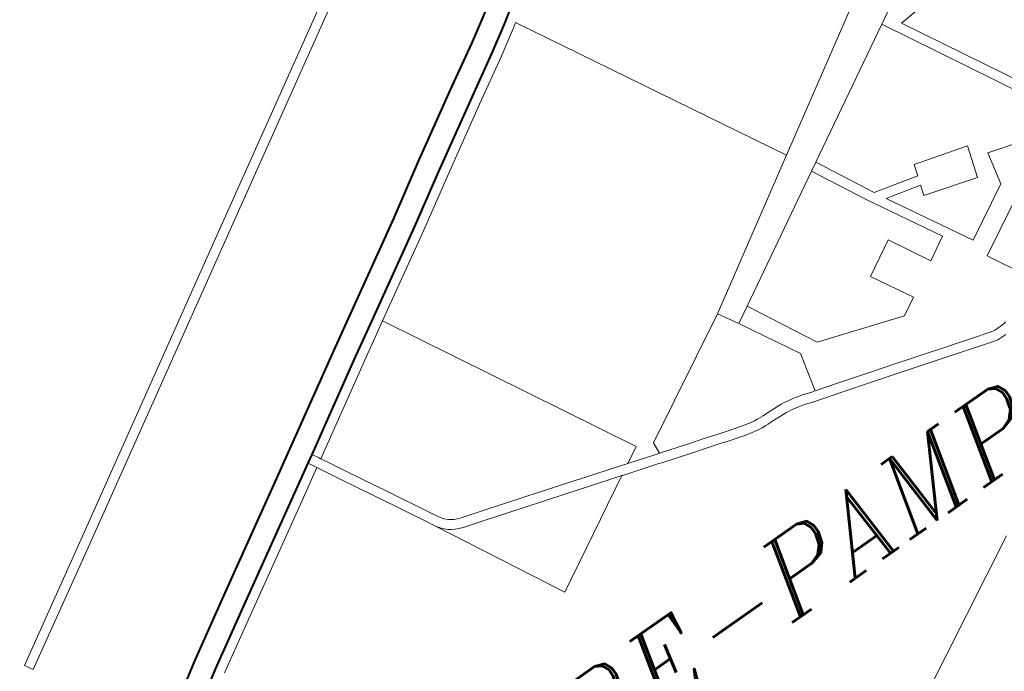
# Model space of a CAD drawing. Header units: metres. Extents: x 149090 to 149776, y 485756 to 486362.
# Tile 11 of 82: x 149554 to 149569, y 486286 to 486296. Entities that reach past the tile are written whole.
import ezdxf

# ---------------------------------------------------------------- set-up
doc = ezdxf.new("R2010")
doc.units = ezdxf.units.M
doc.header["$MEASUREMENT"] = 0
for name, color, linetype, lineweight in [('WVB-alg-onderhoek', 7, 'Continuous', 30), ('WVB-pen-brm-dik 018', 6, 'Continuous', 13), ('WVB-pen-dik 035', 1, 'Continuous', 40), ('WVB-raster-60%', 253, 'Continuous', 30), ('WVB-tekst-dik 035', 1, 'Continuous', 40)]:
    doc.layers.add(name, color=color, linetype=linetype, lineweight=lineweight)
doc.styles.add('1 200   cursief   0.18', font='ITALICS.shx', dxfattribs={"height": 0.36})

# ---------------------------------------------------------------- blocks, each defined once
blk = doc.blocks.new('INZET')
at = {"layer": 'WVB-pen-brm-dik 018'}
for p, q in [((-0.148044, -0.047902), (-0.139835, -0.043026)), ((-0.139835, -0.043026), (-0.148044, -0.047902)), ((-0.139682, -0.043284), (-0.147891, -0.04816)), ((-0.147891, -0.04816), (-0.139682, -0.043284)), ((-0.138323, -0.047639), (-0.137526, -0.047149)), ((-0.136562, -0.047348), (-0.137148, -0.047739)), ((-0.139697, -0.048443), (-0.138323, -0.047639)), ((-0.137148, -0.047739), (-0.137963, -0.048239)), ((-0.156749, -0.053073), (-0.148044, -0.047902)), ((-0.148044, -0.047902), (-0.156749, -0.053073)), ((-0.147891, -0.04816), (-0.156596, -0.053331)), ((-0.156596, -0.053331), (-0.147891, -0.04816)), ((-0.136986, -0.047992), (-0.137808, -0.048496)), ((-0.137808, -0.048496), (-0.136986, -0.047992)), ((-0.136838, -0.047893), (-0.136986, -0.047992)), ((-0.136986, -0.047992), (-0.136838, -0.047893)), ((-0.132382, -0.056035), (-0.136838, -0.047893)), ((-0.136838, -0.047893), (-0.132382, -0.056035)), ((-0.141792, -0.049687), (-0.139697, -0.048443)), ((-0.137963, -0.048239), (-0.139342, -0.049046)), ((-0.137808, -0.048496), (-0.139189, -0.049305)), ((-0.139189, -0.049305), (-0.137808, -0.048496)), ((-0.139342, -0.049046), (-0.141432, -0.050288)), ((-0.139189, -0.049305), (-0.141277, -0.050545)), ((-0.141277, -0.050545), (-0.139189, -0.049305)), ((-0.143364, -0.050639), (-0.141792, -0.049687)), ((-0.141432, -0.050288), (-0.14301, -0.051242)), ((-0.141277, -0.050545), (-0.142854, -0.051499)), ((-0.142854, -0.051499), (-0.141277, -0.050545)), ((-0.147237, -0.052914), (-0.143364, -0.050639)), ((-0.14301, -0.051242), (-0.145624, -0.052778)), ((-0.142854, -0.051499), (-0.145472, -0.053037)), ((-0.145472, -0.053037), (-0.142854, -0.051499)), ((-0.127662, -0.054429), (-0.123291, -0.051975)), ((-0.123291, -0.051975), (-0.127662, -0.054429)), ((-0.150995, -0.055148), (-0.147237, -0.052914)), ((-0.145624, -0.052778), (-0.146881, -0.053516)), ((-0.160594, -0.055352), (-0.156749, -0.053073)), ((-0.156749, -0.053073), (-0.160594, -0.055352)), ((-0.145472, -0.053037), (-0.146728, -0.053774)), ((-0.146728, -0.053774), (-0.145472, -0.053037)), ((-0.145472, -0.053037), (-0.141324, -0.060691)), ((-0.141324, -0.060691), (-0.145472, -0.053037)), ((-0.156596, -0.053331), (-0.160441, -0.05561)), ((-0.160441, -0.05561), (-0.156596, -0.053331)), ((-0.146881, -0.053516), (-0.149613, -0.055141)), ((-0.128212, -0.053505), (-0.132382, -0.056035)), ((-0.132382, -0.056035), (-0.128212, -0.053505)), ((-0.146728, -0.053774), (-0.149472, -0.055406)), ((-0.149472, -0.055406), (-0.146728, -0.053774)), ((-0.131765, -0.056733), (-0.127662, -0.054429)), ((-0.127662, -0.054429), (-0.131765, -0.056733)), ((-0.125051, -0.059222), (-0.127662, -0.054429)), ((-0.127662, -0.054429), (-0.125051, -0.059222)), ((-0.127142, -0.054757), (-0.126019, -0.05466)), ((-0.126019, -0.05466), (-0.127142, -0.054757)), ((-0.124787, -0.059079), (-0.127142, -0.054757)), ((-0.127142, -0.054757), (-0.124787, -0.059079)), ((-0.149613, -0.055141), (-0.149871, -0.055295)), ((-0.149501, -0.055355), (-0.149613, -0.055141)), ((-0.149613, -0.055141), (-0.149501, -0.055355)), ((-0.160441, -0.05561), (-0.160594, -0.055352)), ((-0.160594, -0.055352), (-0.160441, -0.05561)), ((-0.15426, -0.057078), (-0.150995, -0.055148)), ((-0.149871, -0.055295), (-0.150638, -0.05575)), ((-0.149765, -0.055496), (-0.149871, -0.055295)), ((-0.149871, -0.055295), (-0.149765, -0.055496)), ((-0.149472, -0.055406), (-0.149501, -0.055355)), ((-0.149501, -0.055355), (-0.149472, -0.055406)), ((-0.149281, -0.055757), (-0.149472, -0.055406)), ((-0.149472, -0.055406), (-0.149281, -0.055757)), ((-0.150638, -0.05575), (-0.153904, -0.05768)), ((-0.150485, -0.056009), (-0.14973, -0.05556)), ((-0.14973, -0.05556), (-0.150485, -0.056009)), ((-0.14973, -0.05556), (-0.149765, -0.055496)), ((-0.149765, -0.055496), (-0.14973, -0.05556)), ((-0.149544, -0.0559), (-0.14973, -0.05556)), ((-0.14973, -0.05556), (-0.149544, -0.0559)), ((-0.153751, -0.057938), (-0.150485, -0.056009)), ((-0.150485, -0.056009), (-0.153751, -0.057938)), ((-0.149316, -0.056325), (-0.149544, -0.0559)), ((-0.149544, -0.0559), (-0.149316, -0.056325)), ((-0.149052, -0.056183), (-0.149281, -0.055757)), ((-0.149281, -0.055757), (-0.149052, -0.056183)), ((-0.132382, -0.056035), (-0.136929, -0.058795)), ((-0.136929, -0.058795), (-0.132382, -0.056035)), ((-0.149071, -0.056775), (-0.149316, -0.056325)), ((-0.149316, -0.056325), (-0.149071, -0.056775)), ((-0.148808, -0.056631), (-0.149052, -0.056183)), ((-0.149052, -0.056183), (-0.148808, -0.056631)), ((-0.14857, -0.057062), (-0.148808, -0.056631)), ((-0.148808, -0.056631), (-0.14857, -0.057062)), ((-0.148833, -0.057206), (-0.149071, -0.056775)), ((-0.149071, -0.056775), (-0.148833, -0.057206)), ((-0.136042, -0.059135), (-0.132027, -0.05688)), ((-0.132027, -0.05688), (-0.136042, -0.059135)), ((-0.132027, -0.05688), (-0.131765, -0.056733)), ((-0.131765, -0.056733), (-0.132027, -0.05688)), ((-0.131177, -0.058522), (-0.132027, -0.05688)), ((-0.132027, -0.05688), (-0.131177, -0.058522)), ((-0.131765, -0.056733), (-0.130833, -0.058533)), ((-0.130833, -0.058533), (-0.131765, -0.056733)), ((-0.156211, -0.058233), (-0.15426, -0.057078)), ((-0.148642, -0.057555), (-0.148833, -0.057206)), ((-0.148833, -0.057206), (-0.148642, -0.057555)), ((-0.148379, -0.057411), (-0.14857, -0.057062)), ((-0.14857, -0.057062), (-0.148379, -0.057411)), ((-0.148396, -0.058006), (-0.148642, -0.057555)), ((-0.148642, -0.057555), (-0.148396, -0.058006)), ((-0.148133, -0.057861), (-0.148379, -0.057411)), ((-0.148379, -0.057411), (-0.148133, -0.057861)), ((-0.153904, -0.05768), (-0.155845, -0.05883)), ((-0.147885, -0.058308), (-0.148133, -0.057861)), ((-0.148133, -0.057861), (-0.147885, -0.058308)), ((-0.155688, -0.059086), (-0.153751, -0.057938)), ((-0.153751, -0.057938), (-0.155688, -0.059086)), ((-0.148148, -0.058452), (-0.148396, -0.058006)), ((-0.148396, -0.058006), (-0.148148, -0.058452)), ((-0.157062, -0.058773), (-0.156211, -0.058233)), ((-0.147961, -0.058794), (-0.148148, -0.058452)), ((-0.148148, -0.058452), (-0.147961, -0.058794)), ((-0.147698, -0.058651), (-0.147885, -0.058308)), ((-0.147885, -0.058308), (-0.147698, -0.058651)), ((-0.147508, -0.059002), (-0.147698, -0.058651)), ((-0.147698, -0.058651), (-0.147508, -0.059002)), ((-0.12989, -0.06084), (-0.131177, -0.058522)), ((-0.131177, -0.058522), (-0.12989, -0.06084)), ((-0.130833, -0.058533), (-0.129445, -0.05888)), ((-0.129445, -0.05888), (-0.130833, -0.058533)), ((-0.129445, -0.05888), (-0.129333, -0.058529)), ((-0.129333, -0.058529), (-0.129445, -0.05888)), ((-0.129333, -0.058529), (-0.127663, -0.05901)), ((-0.127663, -0.05901), (-0.129333, -0.058529)), ((-0.155845, -0.05883), (-0.156664, -0.059349)), ((-0.147766, -0.059155), (-0.147961, -0.058794)), ((-0.147961, -0.058794), (-0.147766, -0.059155)), ((-0.147479, -0.059047), (-0.147508, -0.059002)), ((-0.147508, -0.059002), (-0.147479, -0.059047)), ((-0.147443, -0.059097), (-0.147479, -0.059047)), ((-0.147479, -0.059047), (-0.147443, -0.059097)), ((-0.14082, -0.060907), (-0.136929, -0.058795)), ((-0.136929, -0.058795), (-0.14082, -0.060907)), ((-0.136929, -0.058795), (-0.136559, -0.059425)), ((-0.136559, -0.059425), (-0.136929, -0.058795)), ((-0.129536, -0.059167), (-0.130636, -0.058892)), ((-0.130636, -0.058892), (-0.129193, -0.061479)), ((-0.129193, -0.061479), (-0.130636, -0.058892)), ((-0.130636, -0.058892), (-0.129536, -0.059167)), ((-0.127663, -0.05901), (-0.127974, -0.059982)), ((-0.127974, -0.059982), (-0.127663, -0.05901)), ((-0.145704, -0.063089), (-0.147766, -0.059155)), ((-0.147766, -0.059155), (-0.147727, -0.059215)), ((-0.147766, -0.059155), (-0.145704, -0.063089)), ((-0.147727, -0.059215), (-0.147766, -0.059155)), ((-0.147727, -0.059215), (-0.147676, -0.059287)), ((-0.147676, -0.059287), (-0.147727, -0.059215)), ((-0.147676, -0.059287), (-0.147608, -0.05936)), ((-0.147608, -0.05936), (-0.147676, -0.059287)), ((-0.147608, -0.05936), (-0.14753, -0.059434)), ((-0.14753, -0.059434), (-0.147608, -0.05936)), ((-0.147395, -0.059148), (-0.147443, -0.059097)), ((-0.147443, -0.059097), (-0.147395, -0.059148)), ((-0.147338, -0.059202), (-0.147395, -0.059148)), ((-0.147395, -0.059148), (-0.147338, -0.059202)), ((-0.147269, -0.059252), (-0.147338, -0.059202)), ((-0.147338, -0.059202), (-0.147269, -0.059252)), ((-0.147198, -0.059297), (-0.147269, -0.059252)), ((-0.147269, -0.059252), (-0.147198, -0.059297)), ((-0.147109, -0.059339), (-0.147198, -0.059297)), ((-0.147198, -0.059297), (-0.147109, -0.059339)), ((-0.147017, -0.059369), (-0.147109, -0.059339)), ((-0.147109, -0.059339), (-0.147017, -0.059369)), ((-0.1464, -0.059557), (-0.147017, -0.059369)), ((-0.147017, -0.059369), (-0.1464, -0.059557)), ((-0.136559, -0.059425), (-0.136042, -0.059135)), ((-0.136042, -0.059135), (-0.136559, -0.059425)), ((-0.136042, -0.059135), (-0.134924, -0.06128)), ((-0.134924, -0.06128), (-0.136042, -0.059135)), ((-0.129638, -0.059482), (-0.129536, -0.059167)), ((-0.129536, -0.059167), (-0.129638, -0.059482)), ((-0.14753, -0.059434), (-0.147437, -0.059501)), ((-0.147437, -0.059501), (-0.14753, -0.059434)), ((-0.147437, -0.059501), (-0.147342, -0.059561)), ((-0.147342, -0.059561), (-0.147437, -0.059501)), ((-0.147342, -0.059561), (-0.147238, -0.05961)), ((-0.147238, -0.05961), (-0.147342, -0.059561)), ((-0.147238, -0.05961), (-0.147109, -0.059655)), ((-0.147109, -0.059655), (-0.147238, -0.05961)), ((-0.147109, -0.059655), (-0.146489, -0.059844)), ((-0.146489, -0.059844), (-0.147109, -0.059655)), ((-0.145581, -0.059814), (-0.1464, -0.059557)), ((-0.1464, -0.059557), (-0.145581, -0.059814)), ((-0.135537, -0.061268), (-0.136559, -0.059425)), ((-0.136559, -0.059425), (-0.135537, -0.061268)), ((-0.127974, -0.059982), (-0.129638, -0.059482)), ((-0.129638, -0.059482), (-0.127974, -0.059982)), ((-0.127498, -0.060556), (-0.127273, -0.059544)), ((-0.127273, -0.059544), (-0.127498, -0.060556)), ((-0.127273, -0.059544), (-0.126221, -0.05986)), ((-0.126221, -0.05986), (-0.127273, -0.059544)), ((-0.146489, -0.059844), (-0.145669, -0.0601)), ((-0.145669, -0.0601), (-0.146489, -0.059844)), ((-0.144568, -0.060122), (-0.145581, -0.059814)), ((-0.145581, -0.059814), (-0.144568, -0.060122)), ((-0.132421, -0.060572), (-0.131323, -0.059969)), ((-0.131323, -0.059969), (-0.132421, -0.060572)), ((-0.131323, -0.059969), (-0.130619, -0.06125)), ((-0.130619, -0.06125), (-0.131323, -0.059969)), ((-0.145669, -0.0601), (-0.144656, -0.060408)), ((-0.144656, -0.060408), (-0.145669, -0.0601)), ((-0.143839, -0.060351), (-0.144568, -0.060122)), ((-0.144568, -0.060122), (-0.143839, -0.060351)), ((-0.144656, -0.060408), (-0.143928, -0.060638)), ((-0.143928, -0.060638), (-0.144656, -0.060408)), ((-0.143172, -0.060555), (-0.143839, -0.060351)), ((-0.143839, -0.060351), (-0.143172, -0.060555)), ((-0.142086, -0.060892), (-0.143172, -0.060555)), ((-0.143172, -0.060555), (-0.142086, -0.060892)), ((-0.131702, -0.061858), (-0.132421, -0.060572)), ((-0.132421, -0.060572), (-0.131702, -0.061858)), ((-0.129193, -0.061479), (-0.127498, -0.060556)), ((-0.127498, -0.060556), (-0.129193, -0.061479)), ((-0.143928, -0.060638), (-0.14326, -0.060841)), ((-0.14326, -0.060841), (-0.143928, -0.060638)), ((-0.14326, -0.060841), (-0.1422, -0.061171)), ((-0.1422, -0.061171), (-0.14326, -0.060841)), ((-0.141834, -0.06097), (-0.142086, -0.060892)), ((-0.142086, -0.060892), (-0.141834, -0.06097)), ((-0.141324, -0.060691), (-0.141834, -0.06097)), ((-0.141834, -0.06097), (-0.141324, -0.060691)), ((-0.130619, -0.06125), (-0.12989, -0.06084)), ((-0.12989, -0.06084), (-0.130619, -0.06125)), ((-0.126689, -0.060798), (-0.12912, -0.062123)), ((-0.12912, -0.062123), (-0.126689, -0.060798)), ((-0.1422, -0.061171), (-0.145704, -0.063089)), ((-0.145704, -0.063089), (-0.1422, -0.061171)), ((-0.142175, -0.061179), (-0.1422, -0.061171)), ((-0.1422, -0.061171), (-0.142175, -0.061179)), ((-0.141054, -0.061525), (-0.142175, -0.061179)), ((-0.142175, -0.061179), (-0.141054, -0.061525)), ((-0.141834, -0.06097), (-0.140965, -0.061239)), ((-0.140965, -0.061239), (-0.141834, -0.06097)), ((-0.140855, -0.061273), (-0.14082, -0.060907)), ((-0.14082, -0.060907), (-0.140855, -0.061273)), ((-0.140965, -0.061239), (-0.14088, -0.061266)), ((-0.14088, -0.061266), (-0.140965, -0.061239)), ((-0.14088, -0.061266), (-0.140855, -0.061273)), ((-0.140855, -0.061273), (-0.14088, -0.061266)), ((-0.140024, -0.061529), (-0.140855, -0.061273)), ((-0.140855, -0.061273), (-0.140024, -0.061529)), ((-0.135831, -0.062469), (-0.135537, -0.061268)), ((-0.135537, -0.061268), (-0.135831, -0.062469)), ((-0.134924, -0.06128), (-0.132256, -0.06217)), ((-0.132256, -0.06217), (-0.134924, -0.06128)), ((-0.140969, -0.061552), (-0.141054, -0.061525)), ((-0.141054, -0.061525), (-0.140969, -0.061552)), ((-0.140113, -0.061816), (-0.140969, -0.061552)), ((-0.140969, -0.061552), (-0.140113, -0.061816)), ((-0.139409, -0.061718), (-0.140024, -0.061529)), ((-0.140024, -0.061529), (-0.139409, -0.061718)), ((-0.139037, -0.061835), (-0.139409, -0.061718)), ((-0.139409, -0.061718), (-0.139037, -0.061835)), ((-0.139498, -0.062004), (-0.140113, -0.061816)), ((-0.140113, -0.061816), (-0.139498, -0.062004)), ((-0.139125, -0.062122), (-0.139498, -0.062004)), ((-0.139498, -0.062004), (-0.139125, -0.062122)), ((-0.138795, -0.061908), (-0.139037, -0.061835)), ((-0.139037, -0.061835), (-0.138795, -0.061908)), ((-0.138282, -0.062061), (-0.138795, -0.061908)), ((-0.138795, -0.061908), (-0.138282, -0.062061)), ((-0.13809, -0.062108), (-0.138282, -0.062061)), ((-0.138282, -0.062061), (-0.13809, -0.062108)), ((-0.138004, -0.062126), (-0.13809, -0.062108)), ((-0.13809, -0.062108), (-0.138004, -0.062126)), ((-0.132256, -0.06217), (-0.131702, -0.061858)), ((-0.131702, -0.061858), (-0.132256, -0.06217)), ((-0.138881, -0.062195), (-0.139125, -0.062122)), ((-0.139125, -0.062122), (-0.138881, -0.062195)), ((-0.13836, -0.062351), (-0.138881, -0.062195)), ((-0.138881, -0.062195), (-0.13836, -0.062351)), ((-0.138156, -0.0624), (-0.13836, -0.062351)), ((-0.13836, -0.062351), (-0.138156, -0.0624)), ((-0.138059, -0.062421), (-0.138156, -0.0624)), ((-0.138156, -0.0624), (-0.138059, -0.062421)), ((-0.137896, -0.062144), (-0.138004, -0.062126)), ((-0.138004, -0.062126), (-0.137896, -0.062144)), ((-0.137795, -0.062155), (-0.137896, -0.062144)), ((-0.137896, -0.062144), (-0.137795, -0.062155)), ((-0.137665, -0.062164), (-0.137795, -0.062155)), ((-0.137795, -0.062155), (-0.137665, -0.062164)), ((-0.137587, -0.06217), (-0.137665, -0.062164)), ((-0.137665, -0.062164), (-0.137587, -0.06217)), ((-0.137455, -0.062174), (-0.137587, -0.06217)), ((-0.137587, -0.06217), (-0.137455, -0.062174)), ((-0.137022, -0.062193), (-0.137455, -0.062174)), ((-0.137455, -0.062174), (-0.137022, -0.062193)), ((-0.136923, -0.062199), (-0.137022, -0.062193)), ((-0.137022, -0.062193), (-0.136923, -0.062199)), ((-0.136823, -0.062214), (-0.136923, -0.062199)), ((-0.136923, -0.062199), (-0.136823, -0.062214)), ((-0.136736, -0.062228), (-0.136823, -0.062214)), ((-0.136823, -0.062214), (-0.136736, -0.062228)), ((-0.136552, -0.062261), (-0.136736, -0.062228)), ((-0.136736, -0.062228), (-0.136552, -0.062261)), ((-0.136453, -0.062286), (-0.136552, -0.062261)), ((-0.136552, -0.062261), (-0.136453, -0.062286)), ((-0.136358, -0.062311), (-0.136453, -0.062286)), ((-0.136453, -0.062286), (-0.136358, -0.062311)), ((-0.136298, -0.062326), (-0.136358, -0.062311)), ((-0.136358, -0.062311), (-0.136298, -0.062326)), ((-0.136232, -0.062343), (-0.136298, -0.062326)), ((-0.136298, -0.062326), (-0.136232, -0.062343)), ((-0.135975, -0.062427), (-0.136232, -0.062343)), ((-0.136232, -0.062343), (-0.135975, -0.062427)), ((-0.12912, -0.062123), (-0.128414, -0.063427)), ((-0.128414, -0.063427), (-0.12912, -0.062123)), ((-0.137937, -0.062441), (-0.138059, -0.062421)), ((-0.138059, -0.062421), (-0.137937, -0.062441)), ((-0.137822, -0.062454), (-0.137937, -0.062441)), ((-0.137937, -0.062441), (-0.137822, -0.062454)), ((-0.137686, -0.062464), (-0.137822, -0.062454)), ((-0.137822, -0.062454), (-0.137686, -0.062464)), ((-0.137602, -0.06247), (-0.137686, -0.062464)), ((-0.137686, -0.062464), (-0.137602, -0.06247)), ((-0.137466, -0.062473), (-0.137602, -0.06247)), ((-0.137602, -0.06247), (-0.137466, -0.062473)), ((-0.137038, -0.062492), (-0.137466, -0.062473)), ((-0.137466, -0.062473), (-0.137038, -0.062492)), ((-0.136954, -0.062498), (-0.137038, -0.062492)), ((-0.137038, -0.062492), (-0.136954, -0.062498)), ((-0.136868, -0.06251), (-0.136954, -0.062498)), ((-0.136954, -0.062498), (-0.136868, -0.06251)), ((-0.136788, -0.062523), (-0.136868, -0.06251)), ((-0.136868, -0.06251), (-0.136788, -0.062523)), ((-0.136616, -0.062555), (-0.136788, -0.062523)), ((-0.136788, -0.062523), (-0.136616, -0.062555)), ((-0.136528, -0.062577), (-0.136616, -0.062555)), ((-0.136616, -0.062555), (-0.136528, -0.062577)), ((-0.136433, -0.062602), (-0.136528, -0.062577)), ((-0.136528, -0.062577), (-0.136433, -0.062602)), ((-0.136316, -0.062631), (-0.136433, -0.062602)), ((-0.136433, -0.062602), (-0.136316, -0.062631)), ((-0.136064, -0.062713), (-0.136316, -0.062631)), ((-0.136316, -0.062631), (-0.136064, -0.062713)), ((-0.135222, -0.062962), (-0.136064, -0.062713)), ((-0.136064, -0.062713), (-0.135222, -0.062962)), ((-0.135831, -0.062469), (-0.135975, -0.062427)), ((-0.135975, -0.062427), (-0.135831, -0.062469)), ((-0.135137, -0.062674), (-0.135831, -0.062469)), ((-0.135831, -0.062469), (-0.135137, -0.062674)), ((-0.134146, -0.062966), (-0.135137, -0.062674)), ((-0.135137, -0.062674), (-0.134146, -0.062966)), ((-0.13423, -0.063254), (-0.135222, -0.062962)), ((-0.135222, -0.062962), (-0.13423, -0.063254)), ((-0.13326, -0.063233), (-0.134146, -0.062966)), ((-0.134146, -0.062966), (-0.13326, -0.063233)), ((-0.133346, -0.063521), (-0.13423, -0.063254)), ((-0.13423, -0.063254), (-0.133346, -0.063521)), ((-0.133001, -0.06331), (-0.13326, -0.063233)), ((-0.13326, -0.063233), (-0.133001, -0.06331)), ((-0.132201, -0.063553), (-0.133001, -0.06331)), ((-0.133001, -0.06331), (-0.132201, -0.063553)), ((-0.133087, -0.063598), (-0.133346, -0.063521)), ((-0.133346, -0.063521), (-0.133087, -0.063598)), ((-0.132288, -0.06384), (-0.133087, -0.063598)), ((-0.133087, -0.063598), (-0.132288, -0.06384)), ((-0.131739, -0.063695), (-0.132201, -0.063553)), ((-0.132201, -0.063553), (-0.131739, -0.063695)), ((-0.131825, -0.063982), (-0.132288, -0.06384)), ((-0.132288, -0.06384), (-0.131825, -0.063982)), ((-0.131544, -0.063753), (-0.131739, -0.063695)), ((-0.131739, -0.063695), (-0.131544, -0.063753)), ((-0.131041, -0.063903), (-0.131544, -0.063753)), ((-0.131544, -0.063753), (-0.131041, -0.063903)), ((-0.130363, -0.064105), (-0.131041, -0.063903)), ((-0.131041, -0.063903), (-0.130363, -0.064105)), ((-0.13163, -0.06404), (-0.131825, -0.063982)), ((-0.131825, -0.063982), (-0.13163, -0.06404)), ((-0.131127, -0.06419), (-0.13163, -0.06404)), ((-0.13163, -0.06404), (-0.131127, -0.06419)), ((-0.13044, -0.064396), (-0.131127, -0.06419)), ((-0.131127, -0.06419), (-0.13044, -0.064396)), ((-0.130286, -0.064123), (-0.130363, -0.064105)), ((-0.130363, -0.064105), (-0.130286, -0.064123)), ((-0.130239, -0.064128), (-0.130286, -0.064123)), ((-0.130286, -0.064123), (-0.130239, -0.064128)), ((-0.130177, -0.064131), (-0.130239, -0.064128)), ((-0.130239, -0.064128), (-0.130177, -0.064131)), ((-0.130114, -0.064131), (-0.130177, -0.064131)), ((-0.130177, -0.064131), (-0.130114, -0.064131)), ((-0.130042, -0.064133), (-0.130114, -0.064131)), ((-0.130114, -0.064131), (-0.130042, -0.064133)), ((-0.129976, -0.06413), (-0.130042, -0.064133)), ((-0.130042, -0.064133), (-0.129976, -0.06413)), ((-0.129889, -0.064121), (-0.129976, -0.06413)), ((-0.129976, -0.06413), (-0.129889, -0.064121)), ((-0.129829, -0.064108), (-0.129889, -0.064121)), ((-0.129889, -0.064121), (-0.129829, -0.064108)), ((-0.130335, -0.06442), (-0.13044, -0.064396)), ((-0.13044, -0.064396), (-0.130335, -0.06442)), ((-0.130262, -0.064427), (-0.130335, -0.06442)), ((-0.130335, -0.06442), (-0.130262, -0.064427)), ((-0.130185, -0.064431), (-0.130262, -0.064427)), ((-0.130262, -0.064427), (-0.130185, -0.064431)), ((-0.130118, -0.064431), (-0.130185, -0.064431)), ((-0.130185, -0.064431), (-0.130118, -0.064431)), ((-0.130038, -0.064433), (-0.130118, -0.064431)), ((-0.130118, -0.064431), (-0.130038, -0.064433)), ((-0.133598, -0.069505), (-0.140326, -0.073095)), ((-0.140326, -0.073095), (-0.133598, -0.069505))]:
    blk.add_line(p, q, dxfattribs=at)
at = {"layer": 'WVB-pen-dik 035', "flags": 128}
for points in [[(-0.135179, -0.044061), (-0.13578, -0.04533), (-0.13598, -0.045674), (-0.136205, -0.045994), (-0.136433, -0.04627), (-0.136601, -0.046457), (-0.136769, -0.046615), (-0.136977, -0.046784), (-0.137526, -0.047149), (-0.138323, -0.047639), (-0.139697, -0.048443), (-0.141792, -0.049687), (-0.143364, -0.050639)], [(-0.14301, -0.051242), (-0.141432, -0.050288), (-0.139342, -0.049046), (-0.137963, -0.048239), (-0.137148, -0.047739), (-0.136562, -0.047348), (-0.136308, -0.047142), (-0.1361, -0.046946), (-0.135903, -0.046727), (-0.135648, -0.046419), (-0.13539, -0.046052), (-0.13516, -0.045656), (-0.134547, -0.044361)], [(-0.143364, -0.050639), (-0.147237, -0.052914), (-0.150995, -0.055148), (-0.15426, -0.057078), (-0.156211, -0.058233), (-0.157062, -0.058773), (-0.157478, -0.059085), (-0.157706, -0.059297)], [(-0.145624, -0.052778), (-0.14301, -0.051242)], [(-0.149613, -0.055141), (-0.146881, -0.053516), (-0.145624, -0.052778)], [(-0.149871, -0.055295), (-0.149613, -0.055141)], [(-0.157213, -0.059794), (-0.157029, -0.059623), (-0.156664, -0.059349), (-0.155845, -0.05883), (-0.153904, -0.05768), (-0.150638, -0.05575), (-0.149871, -0.055295)]]:
    blk.add_lwpolyline(points, dxfattribs=at)
at = {"layer": 'WVB-tekst-dik 035', "style": '1 200   cursief   0.18'}
blk.add_text('ALMERE-PAMPUS', height=0.0024, dxfattribs=at).set_placement((-0.157282, -0.067886))

msp = doc.modelspace()

# ---------------------------------------------------------------- linework, layer by layer
at = {"layer": 'WVB-alg-onderhoek', "lineweight": 40, "ltscale": 500}
msp.add_3dface([(149266.051, 485765.994), (149768.655, 486120.415), (149603.259, 486354.964), (149100.655, 486000.543)], dxfattribs=at)

# ---------------------------------------------------------------- block references
at = {"layer": 'WVB-raster-60%', "xscale": 500.0000000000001, "yscale": 500.0000000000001, "zscale": 500.0000000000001, "rotation": 35.19028839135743}
msp.add_blockref('INZET', (149603.259, 486354.964), dxfattribs=at)

doc.saveas('drawing.dxf')
